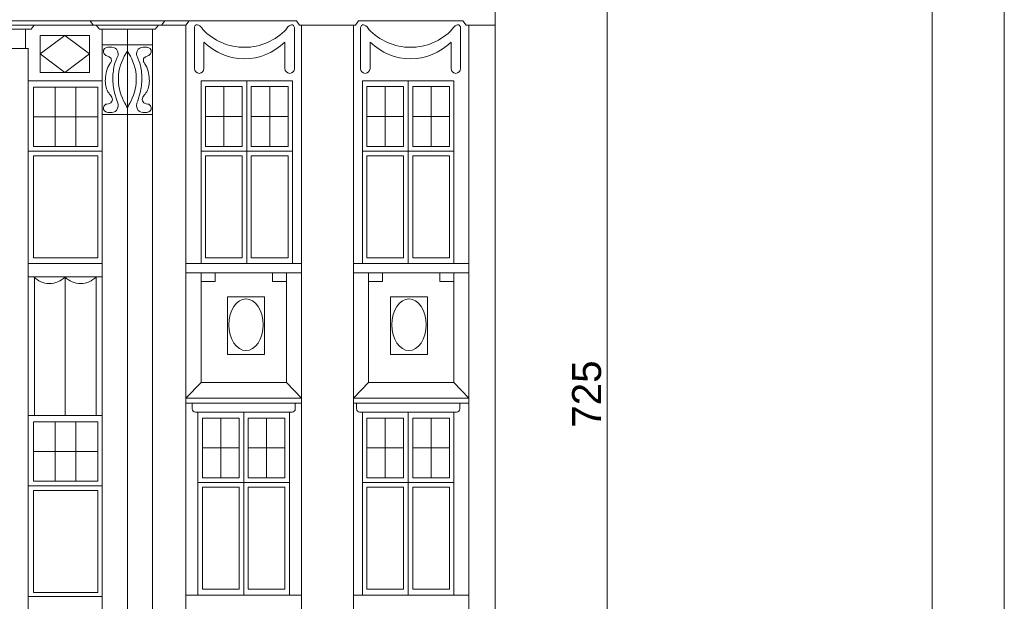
# Model space of a CAD drawing. Header units: metres. Extents: x -578.7 to -558, y 244.4 to 273.5.
# Tile 14 of 15: x -564.8 to -558, y 259.7 to 263.8. Entities that reach past the tile are written whole.
import ezdxf

# ---------------------------------------------------------------- set-up
doc = ezdxf.new("R2010")
doc.units = ezdxf.units.M
doc.header["$MEASUREMENT"] = 0
doc.layers.add('0_Nr_pióra__41', color=7, linetype='Continuous', lineweight=0, true_color=0x8d755f)
for name, color, linetype, lineweight in [('GM_RAMKA_Nr_pióra__255', 7, 'Continuous', 0), ('Tabelki_Nr_pióra__1_Nr_pióra__241', 7, 'Continuous', 0), ('wymiar detal_Nr_pióra__241', 7, 'Continuous', 0)]:
    doc.layers.add(name, color=color, linetype=linetype, lineweight=lineweight)
doc.layers.add('wymiar detal', color=7, linetype='Continuous')
doc.styles.add('GENERATED_STYLE_1', font='arial.ttf')
doc.dimstyles.new('GENERATED_STYLE__3', dxfattribs={"dimtxt": 0.2, "dimasz": 0.091787, "dimexe": 0.18, "dimexo": 0.0625, "dimgap": 0.09, "dimtad": 1, "dimdec": 0, "dimlfac": 100, "dimzin": 0, "dimdsep": 46, "dimtxsty": 'GENERATED_STYLE_1', "dimblk": 'ARROWHEAD_3', "dimblk1": 'ARROWHEAD_3', "dimblk2": 'ARROWHEAD_3', "dimcen": 0.09, "dimse1": 1, "dimse2": 1, "dimclrd": 7, "dimclre": 7, "dimclrt": 7, "dimazin": 0, "dimtfac": 1, "dimtdec": 4, "dimtmove": 0, "dimatfit": 3, "dimfxl": 0, "dimtolj": 1, "dimtzin": 0, "dimarcsym": 0})

# ---------------------------------------------------------------- blocks, each defined once
blk = doc.blocks.new('*D4')
at = {"layer": 'wymiar detal_Nr_pióra__241', "color": 7, "linetype": 'Continuous', "lineweight": 0}
for p, q in [((-560.6613, 268.4036), (-560.8424, 268.4036)), ((-560.7519, 268.4036), (-560.7769, 268.3103)), ((-560.7519, 253.908), (-560.7519, 268.4036)), ((-560.7519, 268.4036), (-560.7269, 268.3103)), ((-560.7519, 253.908), (-560.7769, 254.0013)), ((-560.7519, 253.908), (-560.7269, 254.0013)), ((-560.6613, 253.908), (-560.8424, 253.908))]:
    blk.add_line(p, q, dxfattribs=at)
at = {"layer": 'wymiar detal_Nr_pióra__241', "color": 7, "lineweight": 0, "insert": (-560.7919, 260.9281), "char_height": 0.2, "attachment_point": 7, "rotation": 90, "style": 'GENERATED_STYLE_1'}
blk.add_mtext('\\A1;{\\pql;\\fArial|b0|i0|c238|p38;725}', dxfattribs=at)
blk = doc.blocks.new('ARROWHEAD_3')
at = {"color": 0, "linetype": 'Continuous', "lineweight": 0}
blk.add_line((0, 0), (-1, 0), dxfattribs=at)
at = {"color": 0, "linetype": 'Continuous', "lineweight": 0, "flags": 128}
blk.add_lwpolyline([(-1, 0.2679), (0, 0), (-1, -0.2679)], dxfattribs=at)

msp = doc.modelspace()

# ---------------------------------------------------------------- linework, layer by layer
at = {"layer": '0_Nr_pióra__41', "color": 35, "linetype": 'Continuous', "lineweight": 0, "true_color": 0x8d755f}
for p, q in [((-561.5274, 264.1754), (-561.5274, 253.908)), ((-562.9036, 263.7456), (-568.2173, 263.7456)), ((-564.3114, 263.7172), (-564.3333, 263.7456)), ((-563.838, 263.7172), (-563.8161, 263.7456)), ((-563.6686, 263.7172), (-563.6467, 263.7456)), ((-562.8817, 263.7172), (-562.9036, 263.7456)), ((-562.4958, 263.7172), (-562.4739, 263.7456)), ((-561.7512, 263.7456), (-562.4739, 263.7456)), ((-561.7293, 263.7172), (-561.7512, 263.7456)), ((-563.6686, 263.7172), (-568.2173, 263.7172)), ((-564.7418, 263.6887), (-564.9561, 263.6887)), ((-564.7793, 263.5558), (-564.7793, 263.6887)), ((-564.7418, 263.6887), (-564.7199, 263.7172)), ((-564.2683, 263.6887), (-564.2902, 263.7172)), ((-563.8811, 263.6887), (-564.2683, 263.6887)), ((-564.2481, 263.6887), (-564.2481, 256.9412)), ((-564.0747, 263.6887), (-564.0747, 256.8971)), ((-563.9013, 263.6887), (-563.9013, 256.9287)), ((-563.8811, 263.6887), (-563.8593, 263.7172)), ((-563.6686, 263.7172), (-563.6686, 256.898)), ((-563.6097, 263.7004), (-563.6097, 263.4134)), ((-562.9179, 263.7004), (-562.9179, 263.4134)), ((-562.4958, 263.7172), (-562.8817, 263.7172)), ((-562.8689, 263.7172), (-562.8689, 256.898)), ((-562.5086, 263.7172), (-562.5086, 256.898)), ((-562.4597, 263.7004), (-562.4597, 263.4134)), ((-561.7678, 263.7004), (-561.7678, 263.4134)), ((-561.7089, 263.7172), (-561.7293, 263.7172)), ((-561.5274, 263.7172), (-561.7089, 263.7172)), ((-561.7089, 263.7172), (-561.7089, 256.898)), ((-564.3375, 263.6458), (-564.6782, 263.6458)), ((-564.6782, 263.6458), (-564.6782, 263.3886)), ((-564.6782, 263.5172), (-564.5079, 263.6458)), ((-564.5079, 263.6458), (-564.3375, 263.5172)), ((-564.3375, 263.3886), (-564.3375, 263.6458)), ((-563.5442, 263.6), (-563.5442, 263.4154)), ((-562.9833, 263.6), (-562.9833, 263.4154)), ((-562.3942, 263.6), (-562.3942, 263.4154)), ((-561.8333, 263.6), (-561.8333, 263.4154)), ((-564.7589, 263.5558), (-564.9359, 263.5558)), ((-564.7605, 263.5558), (-564.7605, 263.3315)), ((-564.2481, 263.5803), (-563.9013, 263.5803)), ((-564.5079, 263.3886), (-564.6782, 263.5172)), ((-564.3375, 263.5172), (-564.5079, 263.3886)), ((-564.7605, 263.3315), (-564.2481, 263.3315)), ((-564.7605, 256.9412), (-564.7605, 263.3315)), ((-564.6782, 263.3886), (-564.3375, 263.3886)), ((-564.2481, 263.3315), (-564.2481, 262.0647)), ((-563.5642, 263.3315), (-562.9307, 263.3315)), ((-563.5642, 262.0647), (-563.5642, 263.3315)), ((-563.5642, 263.3315), (-563.2474, 263.3315)), ((-563.5642, 262.0647), (-563.5642, 263.3315)), ((-563.2474, 263.3315), (-563.2474, 262.0647)), ((-562.9307, 263.3315), (-562.9307, 262.0647)), ((-561.8133, 263.3315), (-562.4468, 263.3315)), ((-562.4468, 263.3315), (-562.4468, 262.0647)), ((-561.8133, 263.3315), (-562.1301, 263.3315)), ((-562.1301, 263.3315), (-562.1301, 262.0647)), ((-561.8133, 262.0647), (-561.8133, 263.3315)), ((-561.8133, 262.0647), (-561.8133, 263.3315)), ((-564.2793, 263.2871), (-564.7253, 263.2871)), ((-564.7253, 263.2871), (-564.7253, 262.8769)), ((-564.5741, 263.2871), (-564.5741, 262.8769)), ((-564.4316, 263.2871), (-564.4316, 262.8769)), ((-564.2793, 262.8769), (-564.2793, 263.2871)), ((-563.5329, 263.2911), (-563.2786, 263.2911)), ((-563.5329, 262.8769), (-563.5329, 263.2911)), ((-563.4058, 263.2911), (-563.4058, 262.8769)), ((-563.2786, 263.2911), (-563.2786, 262.8769)), ((-562.9619, 263.2911), (-563.2162, 263.2911)), ((-563.2162, 263.2911), (-563.2162, 262.8769)), ((-563.0891, 263.2911), (-563.0891, 262.8769)), ((-562.9619, 262.8769), (-562.9619, 263.2911)), ((-562.4156, 263.2911), (-562.1613, 263.2911)), ((-562.4156, 262.8769), (-562.4156, 263.2911)), ((-562.2885, 263.2911), (-562.2885, 262.8769)), ((-562.1613, 263.2911), (-562.1613, 262.8769)), ((-561.8446, 263.2911), (-562.0989, 263.2911)), ((-562.0989, 263.2911), (-562.0989, 262.8769)), ((-561.9717, 263.2911), (-561.9717, 262.8769)), ((-561.8446, 262.8769), (-561.8446, 263.2911)), ((-564.2793, 263.082), (-564.7253, 263.082)), ((-564.2481, 263.0974), (-563.9013, 263.0974)), ((-563.2786, 263.084), (-563.5329, 263.084)), ((-562.9619, 263.084), (-563.2162, 263.084)), ((-562.4156, 263.084), (-562.1613, 263.084)), ((-562.0989, 263.084), (-561.8446, 263.084)), ((-564.7253, 262.8769), (-564.2793, 262.8769)), ((-563.2786, 262.8769), (-563.5329, 262.8769)), ((-563.2162, 262.8769), (-562.9619, 262.8769)), ((-562.1613, 262.8769), (-562.4156, 262.8769)), ((-562.0989, 262.8769), (-561.8446, 262.8769)), ((-564.2481, 262.8434), (-564.7605, 262.8434)), ((-564.2793, 262.8119), (-564.7253, 262.8119)), ((-564.7253, 262.8119), (-564.7253, 262.1051)), ((-564.2793, 262.1051), (-564.2793, 262.8119)), ((-564.2793, 262.1051), (-564.2793, 262.8119)), ((-562.9307, 262.8434), (-563.5642, 262.8434)), ((-563.5329, 262.8119), (-563.2786, 262.8119)), ((-563.5329, 262.1051), (-563.5329, 262.8119)), ((-563.2786, 262.8119), (-563.2786, 262.1051)), ((-562.9619, 262.8119), (-563.2162, 262.8119)), ((-563.2162, 262.8119), (-563.2162, 262.1051)), ((-562.9619, 262.1051), (-562.9619, 262.8119)), ((-562.4468, 262.8434), (-561.8133, 262.8434)), ((-562.4156, 262.8119), (-562.1613, 262.8119)), ((-562.4156, 262.1051), (-562.4156, 262.8119)), ((-562.1613, 262.8119), (-562.1613, 262.1051)), ((-561.8446, 262.8119), (-562.0989, 262.8119)), ((-562.0989, 262.8119), (-562.0989, 262.1051)), ((-561.8446, 262.1051), (-561.8446, 262.8119)), ((-564.7253, 262.1051), (-564.2793, 262.1051)), ((-564.5336, 262.1051), (-564.2793, 262.1051)), ((-563.2786, 262.1051), (-563.5329, 262.1051)), ((-563.2162, 262.1051), (-562.9619, 262.1051)), ((-562.1613, 262.1051), (-562.4156, 262.1051)), ((-562.0989, 262.1051), (-561.8446, 262.1051)), ((-564.2481, 262.0647), (-564.7605, 262.0647)), ((-562.8689, 262.0647), (-563.6686, 262.0647)), ((-562.9307, 262.0647), (-563.5642, 262.0647)), ((-563.2474, 262.0647), (-563.5642, 262.0647)), ((-562.5086, 262.0647), (-561.7089, 262.0647)), ((-562.4468, 262.0647), (-561.8133, 262.0647)), ((-562.1301, 262.0647), (-561.8133, 262.0647)), ((-564.2481, 261.9744), (-564.7605, 261.9744)), ((-564.7179, 261.9744), (-564.7179, 261.0128)), ((-564.5043, 261.9744), (-564.5043, 261.0128)), ((-564.2907, 261.9744), (-564.2907, 261.0128)), ((-562.8689, 262.0011), (-563.6686, 262.0011)), ((-563.5642, 262.0011), (-563.5642, 261.241)), ((-563.5642, 261.942), (-563.5642, 262.0011)), ((-563.5642, 262.0011), (-563.4673, 262.0011)), ((-563.4673, 262.0011), (-563.4673, 261.942)), ((-563.0702, 261.942), (-563.0702, 262.0011)), ((-563.0702, 262.0011), (-562.9733, 262.0011)), ((-562.9733, 262.0011), (-562.9733, 261.241)), ((-562.9733, 262.0011), (-562.9733, 261.942)), ((-562.5086, 262.0011), (-561.7089, 262.0011)), ((-562.4042, 262.0011), (-562.4042, 261.241)), ((-562.3073, 262.0011), (-562.4042, 262.0011)), ((-562.4042, 262.0011), (-562.4042, 261.942)), ((-562.3073, 261.942), (-562.3073, 262.0011)), ((-561.8133, 262.0011), (-561.9102, 262.0011)), ((-561.9102, 262.0011), (-561.9102, 261.942)), ((-561.8133, 262.0011), (-561.8133, 261.241)), ((-561.8133, 261.942), (-561.8133, 262.0011)), ((-563.4673, 261.942), (-563.5642, 261.942)), ((-562.9733, 261.942), (-563.0702, 261.942)), ((-562.4042, 261.942), (-562.3073, 261.942)), ((-561.9102, 261.942), (-561.8133, 261.942)), ((-563.3803, 261.8341), (-563.126, 261.8341)), ((-563.3803, 261.4354), (-563.3803, 261.8341)), ((-563.126, 261.8341), (-563.126, 261.4354)), ((-561.9972, 261.8341), (-562.2515, 261.8341)), ((-562.2515, 261.8341), (-562.2515, 261.4354)), ((-561.9972, 261.4354), (-561.9972, 261.8341)), ((-563.126, 261.4354), (-563.3803, 261.4354)), ((-562.2515, 261.4354), (-561.9972, 261.4354)), ((-563.5642, 261.241), (-563.6686, 261.1333)), ((-562.9733, 261.241), (-563.5642, 261.241)), ((-562.9733, 261.241), (-562.8689, 261.1333)), ((-562.4042, 261.241), (-562.5086, 261.1333)), ((-561.8133, 261.241), (-562.4042, 261.241)), ((-561.8133, 261.241), (-561.7089, 261.1333)), ((-563.6686, 261.1333), (-562.8689, 261.1333)), ((-563.6686, 261.0987), (-562.8689, 261.0987)), ((-563.6257, 261.0582), (-563.6257, 261.0987)), ((-562.9117, 261.0582), (-562.9117, 261.0987)), ((-562.5086, 261.1333), (-561.7089, 261.1333)), ((-562.5086, 261.0987), (-561.7089, 261.0987)), ((-562.4871, 261.0582), (-562.4871, 261.0987)), ((-561.7731, 261.0582), (-561.7731, 261.0987)), ((-564.7605, 261.0128), (-564.2481, 261.0128)), ((-564.2481, 261.0128), (-564.2481, 259.746)), ((-562.9344, 261.0355), (-563.6031, 261.0355)), ((-562.952, 261.0355), (-563.5855, 261.0355)), ((-563.5855, 261.0355), (-563.5855, 259.7687)), ((-562.952, 261.0355), (-563.2687, 261.0355)), ((-563.2687, 261.0355), (-563.2687, 259.7687)), ((-562.952, 259.7687), (-562.952, 261.0355)), ((-562.952, 259.7687), (-562.952, 261.0355)), ((-562.4645, 261.0355), (-561.7957, 261.0355)), ((-561.8133, 261.0355), (-562.4468, 261.0355)), ((-562.4468, 261.0355), (-562.4468, 259.7687)), ((-561.8133, 261.0355), (-562.1301, 261.0355)), ((-562.1301, 261.0355), (-562.1301, 259.7687)), ((-561.8133, 259.7687), (-561.8133, 261.0355)), ((-561.8133, 259.7687), (-561.8133, 261.0355)), ((-564.2793, 260.9684), (-564.7253, 260.9684)), ((-564.7253, 260.9684), (-564.7253, 260.5582)), ((-564.5741, 260.9684), (-564.5741, 260.5582)), ((-564.4316, 260.9684), (-564.4316, 260.5582)), ((-564.2793, 260.5582), (-564.2793, 260.9684)), ((-563.5542, 260.9952), (-563.2999, 260.9952)), ((-563.5542, 260.5809), (-563.5542, 260.9952)), ((-563.4271, 260.9952), (-563.4271, 260.5809)), ((-563.2999, 260.9952), (-563.2999, 260.5809)), ((-562.9832, 260.9952), (-563.2375, 260.9952)), ((-563.2375, 260.9952), (-563.2375, 260.5809)), ((-563.1104, 260.9952), (-563.1104, 260.5809)), ((-562.9832, 260.5809), (-562.9832, 260.9952)), ((-562.4156, 260.9952), (-562.1613, 260.9952)), ((-562.4156, 260.5809), (-562.4156, 260.9952)), ((-562.2885, 260.9952), (-562.2885, 260.5809)), ((-562.1613, 260.9952), (-562.1613, 260.5809)), ((-561.8446, 260.9952), (-562.0989, 260.9952)), ((-562.0989, 260.9952), (-562.0989, 260.5809)), ((-561.9717, 260.9952), (-561.9717, 260.5809)), ((-561.8446, 260.5809), (-561.8446, 260.9952)), ((-564.2793, 260.7633), (-564.7253, 260.7633)), ((-563.5542, 260.7881), (-563.2999, 260.7881)), ((-563.2375, 260.7881), (-562.9832, 260.7881)), ((-562.4156, 260.7881), (-562.1613, 260.7881)), ((-562.0989, 260.7881), (-561.8446, 260.7881)), ((-564.7253, 260.5582), (-564.2793, 260.5582)), ((-563.5855, 260.5475), (-562.952, 260.5475)), ((-563.2999, 260.5809), (-563.5542, 260.5809)), ((-563.2375, 260.5809), (-562.9832, 260.5809)), ((-562.4468, 260.5475), (-561.8133, 260.5475)), ((-562.1613, 260.5809), (-562.4156, 260.5809)), ((-562.0989, 260.5809), (-561.8446, 260.5809)), ((-564.2481, 260.5248), (-564.7605, 260.5248)), ((-564.2793, 260.4933), (-564.7253, 260.4933)), ((-564.7253, 260.4933), (-564.7253, 259.7864)), ((-564.2793, 259.7864), (-564.2793, 260.4933)), ((-563.5542, 260.516), (-563.2999, 260.516)), ((-563.5542, 259.8091), (-563.5542, 260.516)), ((-563.2999, 260.516), (-563.2999, 259.8091)), ((-562.9832, 260.516), (-563.2375, 260.516)), ((-563.2375, 260.516), (-563.2375, 259.8091)), ((-562.9832, 259.8091), (-562.9832, 260.516)), ((-562.4156, 260.516), (-562.1613, 260.516)), ((-562.4156, 259.8091), (-562.4156, 260.516)), ((-562.1613, 260.516), (-562.1613, 259.8091)), ((-561.8446, 260.516), (-562.0989, 260.516)), ((-562.0989, 260.516), (-562.0989, 259.8091)), ((-561.8446, 259.8091), (-561.8446, 260.516)), ((-564.7253, 259.7864), (-564.2793, 259.7864)), ((-563.2999, 259.8091), (-563.5542, 259.8091)), ((-563.2375, 259.8091), (-562.9832, 259.8091)), ((-562.1613, 259.8091), (-562.4156, 259.8091)), ((-562.0989, 259.8091), (-561.8446, 259.8091)), ((-564.7605, 259.7589), (-564.2481, 259.7589)), ((-563.6686, 259.7687), (-562.8689, 259.7687)), ((-563.5855, 259.7687), (-562.952, 259.7687)), ((-563.2687, 259.7687), (-562.952, 259.7687)), ((-562.5086, 259.7687), (-561.7089, 259.7687)), ((-562.4468, 259.7687), (-561.8133, 259.7687)), ((-562.1301, 259.7687), (-561.8133, 259.7687))]:
    msp.add_line(p, q, dxfattribs=at)
for centre, radius, start, end in [((-563.2638, 263.9603), 0.3972, 223.22485, 317.059), ((-562.1137, 263.9603), 0.3972, 222.941, 316.77515), ((-563.2638, 263.8813), 0.3972, 225.09099, 314.90901), ((-562.1137, 263.8813), 0.3972, 225.09099, 314.90901), ((-563.577, 263.4154), 0.0327, 180, 0), ((-562.9506, 263.4154), 0.0327, 180, 0), ((-562.4269, 263.4154), 0.0327, 180, 0), ((-561.8005, 263.4154), 0.0327, 180, 0), ((-564.6142, 262.0775), 0.1506, 223.68444, 315.68184), ((-564.3987, 262.0775), 0.1506, 224.31816, 316.31556), ((-563.6031, 261.0582), 0.0226, 180, 270), ((-562.9344, 261.0582), 0.0226, 270, 0), ((-562.4645, 261.0582), 0.0226, 180, 270), ((-561.7957, 261.0582), 0.0226, 270, 0)]:
    msp.add_arc(centre, radius, start, end, dxfattribs=at)
for centre in [(-563.2532, 261.6415), (-562.1244, 261.6415)]:
    msp.add_ellipse(centre, major_axis=(0, 0.1792), ratio=0.659405, dxfattribs=at)
for points, knots in [([(-563.5533, 263.6882), (-563.5533, 263.6882), (-563.5603, 263.7039), (-563.5739, 263.7128), (-563.5835, 263.7191), (-563.5964, 263.722), (-563.604, 263.7139), (-563.6091, 263.7085), (-563.6097, 263.7004), (-563.6097, 263.7004)], [0, 0, 0, 0, 1, 1, 1, 2, 2, 2, 3, 3, 3, 3]), ([(-562.9743, 263.6882), (-562.9743, 263.6882), (-562.9673, 263.7039), (-562.9537, 263.7128), (-562.944, 263.7191), (-562.9312, 263.722), (-562.9236, 263.7139), (-562.9185, 263.7085), (-562.9179, 263.7004), (-562.9179, 263.7004)], [0, 0, 0, 0, 1, 1, 1, 2, 2, 2, 3, 3, 3, 3]), ([(-562.4032, 263.6882), (-562.4032, 263.6882), (-562.4102, 263.7039), (-562.4238, 263.7128), (-562.4335, 263.7191), (-562.4463, 263.722), (-562.4539, 263.7139), (-562.459, 263.7085), (-562.4597, 263.7004), (-562.4597, 263.7004)], [0, 0, 0, 0, 1, 1, 1, 2, 2, 2, 3, 3, 3, 3]), ([(-561.8242, 263.6882), (-561.8242, 263.6882), (-561.8172, 263.7039), (-561.8036, 263.7128), (-561.794, 263.7191), (-561.7812, 263.722), (-561.7735, 263.7139), (-561.7684, 263.7085), (-561.7678, 263.7004), (-561.7678, 263.7004)], [0, 0, 0, 0, 1, 1, 1, 2, 2, 2, 3, 3, 3, 3]), ([(-564.2227, 263.5069), (-564.2227, 263.5069), (-564.2475, 263.5226), (-564.2406, 263.5436), (-564.235, 263.5606), (-564.2142, 263.5644), (-564.1956, 263.5646), (-564.179, 263.5648), (-564.1618, 263.5618), (-564.1507, 263.5496), (-564.135, 263.5324), (-564.1393, 263.5059), (-564.1393, 263.5059)], [0, 0, 0, 0, 1, 1, 1, 2, 2, 2, 3, 3, 3, 4, 4, 4, 4]), ([(-564.0747, 263.5378), (-564.0747, 263.5378), (-564.113, 263.4812), (-564.1286, 263.4162), (-564.1415, 263.3625), (-564.1388, 263.3062), (-564.1235, 263.2532), (-564.1068, 263.1958), (-564.0747, 263.1445), (-564.0747, 263.1445)], [0, 0, 0, 0, 1, 1, 1, 2, 2, 2, 3, 3, 3, 3]), ([(-564.0747, 263.5378), (-564.0747, 263.5378), (-564.0364, 263.4812), (-564.0208, 263.4162), (-564.0079, 263.3625), (-564.0106, 263.3062), (-564.0259, 263.2532), (-564.0426, 263.1958), (-564.0747, 263.1445), (-564.0747, 263.1445)], [0, 0, 0, 0, 1, 1, 1, 2, 2, 2, 3, 3, 3, 3]), ([(-563.9267, 263.5069), (-563.9267, 263.5069), (-563.9019, 263.5226), (-563.9089, 263.5436), (-563.9145, 263.5606), (-563.9352, 263.5644), (-563.9538, 263.5646), (-563.9704, 263.5648), (-563.9876, 263.5618), (-563.9987, 263.5496), (-564.0144, 263.5324), (-564.0101, 263.5059), (-564.0101, 263.5059)], [0, 0, 0, 0, 1, 1, 1, 2, 2, 2, 3, 3, 3, 4, 4, 4, 4]), ([(-564.2227, 263.5069), (-564.2227, 263.5069), (-564.1765, 263.4972), (-564.1856, 263.4674), (-564.1876, 263.4607), (-564.192, 263.4551), (-564.1959, 263.4493), (-564.2168, 263.4181), (-564.2256, 263.3809), (-564.227, 263.3432), (-564.228, 263.3125), (-564.2252, 263.2811), (-564.2088, 263.2553), (-564.1953, 263.2339), (-564.1719, 263.2157), (-564.1794, 263.1927), (-564.1877, 263.1675), (-564.2227, 263.1692), (-564.2227, 263.1692)], [0, 0, 0, 0, 1, 1, 1, 2, 2, 2, 3, 3, 3, 4, 4, 4, 5, 5, 5, 6, 6, 6, 6]), ([(-564.1393, 263.5059), (-564.1525, 263.4796), (-564.1592, 263.4605), (-564.1649, 263.4364), (-564.1724, 263.4041), (-564.176, 263.3711), (-564.1752, 263.338), (-564.1744, 263.3031), (-564.1686, 263.2684), (-564.1597, 263.2346), (-564.1511, 263.2019), (-564.1393, 263.1702), (-564.1393, 263.1702)], [0, 0, 0, 0, 1, 1, 1, 2, 2, 2, 3, 3, 3, 4, 4, 4, 4]), ([(-564.0101, 263.5059), (-563.9969, 263.4796), (-563.9902, 263.4605), (-563.9845, 263.4364), (-563.977, 263.4041), (-563.9734, 263.3711), (-563.9742, 263.338), (-563.975, 263.3031), (-563.9808, 263.2684), (-563.9897, 263.2346), (-563.9983, 263.2019), (-564.0101, 263.1702), (-564.0101, 263.1702)], [0, 0, 0, 0, 1, 1, 1, 2, 2, 2, 3, 3, 3, 4, 4, 4, 4]), ([(-563.9267, 263.5069), (-563.9267, 263.5069), (-563.9729, 263.4972), (-563.9639, 263.4674), (-563.9618, 263.4607), (-563.9574, 263.4551), (-563.9535, 263.4493), (-563.9326, 263.4181), (-563.9238, 263.3809), (-563.9225, 263.3432), (-563.9214, 263.3125), (-563.9242, 263.2811), (-563.9406, 263.2553), (-563.9541, 263.2339), (-563.9775, 263.2157), (-563.97, 263.1927), (-563.9617, 263.1675), (-563.9267, 263.1692), (-563.9267, 263.1692)], [0, 0, 0, 0, 1, 1, 1, 2, 2, 2, 3, 3, 3, 4, 4, 4, 5, 5, 5, 6, 6, 6, 6]), ([(-564.2227, 263.1692), (-564.2227, 263.1692), (-564.2475, 263.1535), (-564.2406, 263.1325), (-564.235, 263.1155), (-564.2142, 263.1117), (-564.1956, 263.1115), (-564.179, 263.1113), (-564.1618, 263.1143), (-564.1507, 263.1265), (-564.135, 263.1436), (-564.1393, 263.1702), (-564.1393, 263.1702)], [0, 0, 0, 0, 1, 1, 1, 2, 2, 2, 3, 3, 3, 4, 4, 4, 4]), ([(-563.9267, 263.1692), (-563.9267, 263.1692), (-563.9019, 263.1535), (-563.9089, 263.1325), (-563.9145, 263.1155), (-563.9352, 263.1117), (-563.9538, 263.1115), (-563.9704, 263.1113), (-563.9876, 263.1143), (-563.9987, 263.1265), (-564.0144, 263.1436), (-564.0101, 263.1702), (-564.0101, 263.1702)], [0, 0, 0, 0, 1, 1, 1, 2, 2, 2, 3, 3, 3, 4, 4, 4, 4])]:
    msp.add_open_spline(points, degree=3, knots=knots, dxfattribs=at)
at = {"layer": 'GM_RAMKA_Nr_pióra__255', "color": 7, "linetype": 'Continuous', "lineweight": 0}
for p, q in [((-558.0019, 273.4536), (-558.0019, 244.3836)), ((-558.0019, 273.4536), (-558.0019, 244.3836)), ((-558.5019, 272.9536), (-558.5019, 244.8836)), ((-558.5019, 272.9536), (-558.5019, 244.8836))]:
    msp.add_line(p, q, dxfattribs=at)
at = {"layer": 'Tabelki_Nr_pióra__1_Nr_pióra__241', "color": 7, "linetype": 'Continuous', "lineweight": 0}
msp.add_lwpolyline([(-578.6922, 273.4536), (-558.0019, 273.4536), (-558.0019, 244.3836), (-578.6922, 244.3836)], dxfattribs=at)
msp.add_lwpolyline([(-558.0019, 244.3836), (-578.6922, 244.3836), (-578.6922, 273.4536), (-558.0019, 273.4536)], close=True, dxfattribs=at)

# ---------------------------------------------------------------- dimensions: what is measured, and where the dimension line sits
at = {"layer": 'wymiar detal', "color": 7, "linetype": 'Continuous', "lineweight": 0}
dim = msp.add_linear_dim(base=(-560.7519, 268.4036), p1=(-561.5274, 253.908), p2=(-561.5274, 268.4036), angle=90, text='725', dimstyle='GENERATED_STYLE__3', dxfattribs=at)
dim.commit()
dim.dimension.update_dxf_attribs({"geometry": '*D4', "text_midpoint": (-560.8919, 261.1568), "dimtype": 160, "text_rotation": 90})

doc.saveas('drawing.dxf')
